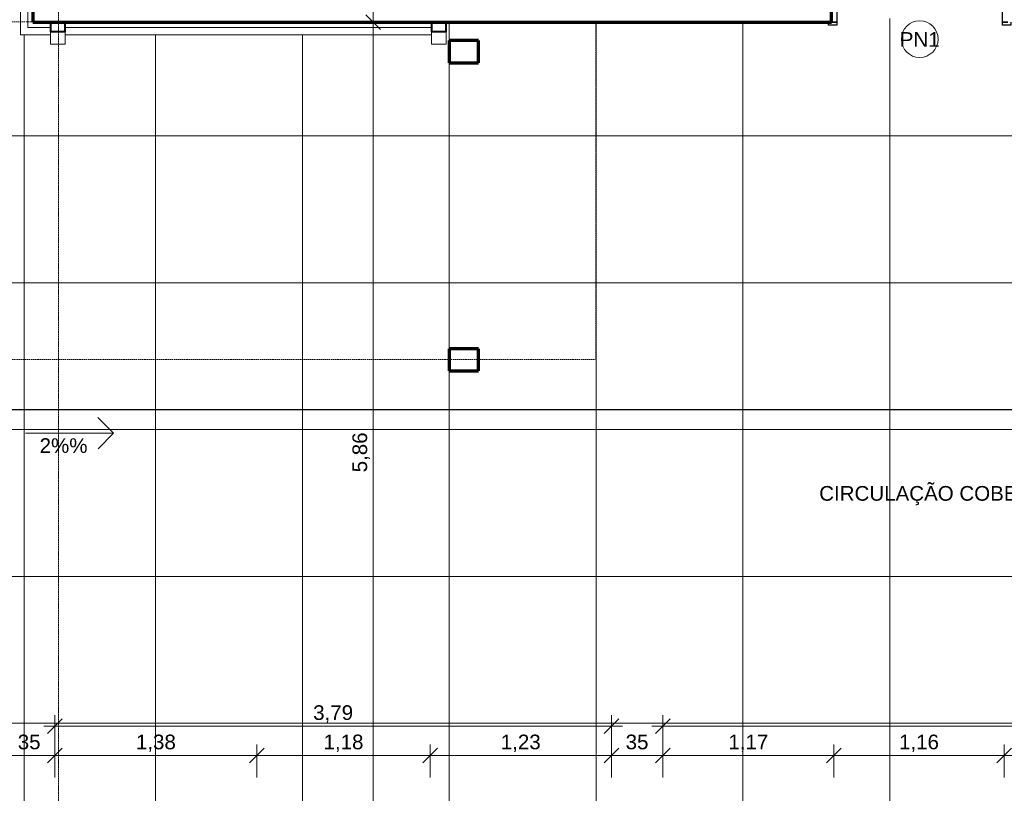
# Model space of a CAD drawing. Header units: millimetres. Extents: x -34717 to 7230, y -21919 to 4394.
# Tile 17 of 48: x -22071 to -15365, y -11346 to -6076. Entities that reach past the tile are written whole.
import ezdxf

# ---------------------------------------------------------------- set-up
doc = ezdxf.new("R2010")
doc.units = ezdxf.units.MM
for name, pattern in [('_Tracejado longo', [14.2875, 9.525, -4.7625]), ('_Tracejado pequeno', [2.25, 1.5, -0.75]), ('_Traço - ponto', [16, 12, -2, 0, -2])]:
    doc.linetypes.add(name, pattern=pattern)
for name, color, linetype, lineweight in [('A-ANNO-DIMS', 211, 'Continuous', 9), ('A-ANNO-DIMS-50', 211, 'Continuous', 9), ('A-ANNO-NOTE', 131, 'Continuous', 9), ('A-DETL', 90, 'Continuous', 18), ('A-DOOR', 31, 'Continuous', 18), ('A-DOOR-FRAM', 31, 'Continuous', 25), ('A-DOOR-HDLN', 31, '_Tracejado pequeno', 18), ('A-DOOR-IDEN', 31, 'Continuous', 9), ('A-FLOR', 192, 'Continuous', 18), ('A-FLOR-PATT', 8, 'Continuous', 18), ('A-GENM', 13, 'Continuous', 18), ('A-WALL', 113, 'Continuous', 18), ('G-ANNO-SYMB', 111, 'Continuous', 9), ('G-ANNO-TEXT', 231, 'Continuous', 9), ('S-COLS', 52, 'Continuous', 18), ('S-GRID', 1, 'Continuous', 9)]:
    doc.layers.add(name, color=color, linetype=linetype, lineweight=lineweight)
doc.styles.add('Arial_4', font='arial.ttf', dxfattribs={"height": 100})
doc.dimstyles.new('Diagonal_-_2_0mm_Arial', dxfattribs={"dimscale": 304.8, "dimtxt": 102.02594, "dimasz": 0.328084, "dimexe": 0.246063, "dimexo": 0.0625, "dimgap": 0.024606, "dimtad": 1, "dimlfac": 0.001, "dimrnd": 0.01, "dimzin": 0, "dimdsep": 46, "dimtxsty": 'Arial_4', "dimblk1": 'OBLIQUE', "dimblk2": 'OBLIQUE', "dimsah": 1, "dimcen": 0.09, "dimdle": 0.246063, "dimadec": 0, "dimazin": 0, "dimtfac": 1, "dimtdec": 4, "dimtix": 1, "dimtmove": 0, "dimatfit": 3, "dimfxl": 0.492126, "dimfxlon": 1, "dimtvp": 1, "dimtolj": 1, "dimtzin": 0, "dimarcsym": 2})
doc.dimstyles.new('Diagonal_-_2_0mm_Arial_1', dxfattribs={"dimscale": 304.8, "dimtxt": 102.02594, "dimasz": 0.328084, "dimexe": 0.246063, "dimexo": 0.0625, "dimgap": 0.024606, "dimtad": 1, "dimdec": 0, "dimlfac": 0.1, "dimdsep": 46, "dimtxsty": 'Arial_4', "dimblk1": 'OBLIQUE', "dimblk2": 'OBLIQUE', "dimsah": 1, "dimcen": 0.09, "dimdle": 0.246063, "dimadec": 0, "dimazin": 0, "dimtfac": 1, "dimtdec": 4, "dimtix": 1, "dimtmove": 0, "dimatfit": 3, "dimfxl": 0.492126, "dimfxlon": 1, "dimtvp": 1, "dimtolj": 1, "dimtzin": 0, "dimarcsym": 2})

# ---------------------------------------------------------------- blocks, each defined once
blk = doc.blocks.new('PORTA - PN1 - 1_20 x 2_10 m-4023018-PLANTA TÉRREO - LAYOUT')
at = {"layer": 'A-DOOR', "lineweight": 25}
for p, q in [((565, -160), (595, -160)), ((565, -1290), (565, -160)), ((595, -180), (595, -1290)), ((595, -1290), (565, -1290))]:
    blk.add_line(p, q, dxfattribs=at)
at = {"layer": 'A-DOOR-FRAM'}
for p, q in [((-590, 160), (-590, 180)), ((-590, 180), (-535, 180)), ((-570, 160), (-535, 160)), ((-535, 160), (-570, 160)), ((-535, 180), (-535, 160)), ((-535, 160), (-535, -160)), ((595, 160), (595, 180)), ((595, 180), (650, 180)), ((595, -160), (595, 160)), ((595, 160), (630, 160)), ((630, 160), (595, 160)), ((650, 180), (650, 160)), ((-590, -180), (-590, -160)), ((-535, -180), (-590, -180)), ((-535, -160), (-570, -160)), ((-570, -160), (-535, -160)), ((-535, -160), (-535, -180)), ((630, -160), (595, -160)), ((595, -160), (630, -160)), ((595, -180), (595, -160)), ((650, -180), (595, -180)), ((650, -160), (650, -180))]:
    blk.add_line(p, q, dxfattribs=at)
at = {"layer": 'A-DOOR-HDLN'}
blk.add_arc((590, -160), 1130, 180, 270.14042, dxfattribs=at)
blk = doc.blocks.new('Generic Models 1 - Generic Models 24-4258923-PLANTA TÉRREO - LAYOUT')
at = {"layer": 'A-GENM', "lineweight": 35}
for p, q in [((-21761.3, -6093.5), (-21861.3, -6093.5)), ((-21861.3, -6093.5), (-21861.3, -6158.5)), ((-21859.3, -6095.5), (-21763.3, -6095.5)), ((-21859.3, -6156.5), (-21859.3, -6095.5)), ((-21763.3, -6095.5), (-21763.3, -6156.5)), ((-21761.3, -6158.5), (-21761.3, -6093.5)), ((-19166.3, -6093.5), (-19266.3, -6093.5)), ((-19266.3, -6093.5), (-19266.3, -6158.5)), ((-19264.3, -6095.5), (-19168.3, -6095.5)), ((-19264.3, -6156.5), (-19264.3, -6095.5)), ((-19168.3, -6095.5), (-19168.3, -6156.5)), ((-19166.3, -6158.5), (-19166.3, -6093.5)), ((-21861.3, -6158.5), (-21761.3, -6158.5)), ((-21763.3, -6156.5), (-21859.3, -6156.5)), ((-19266.3, -6158.5), (-19166.3, -6158.5)), ((-19168.3, -6156.5), (-19264.3, -6156.5))]:
    blk.add_line(p, q, dxfattribs=at)
at = {"layer": 'A-GENM'}
for p, q in [((-21861.3, -6243.5), (-21861.3, -6158.5)), ((-21761.3, -6158.5), (-21761.3, -6243.5)), ((-19266.3, -6243.5), (-19266.3, -6158.5)), ((-19166.3, -6158.5), (-19166.3, -6243.5)), ((-21761.3, -6243.5), (-21861.3, -6243.5)), ((-19166.3, -6243.5), (-19266.3, -6243.5))]:
    blk.add_line(p, q, dxfattribs=at)
blk = doc.blocks.new('Embasamento - Embasamento-4325691-PLANTA TÉRREO - LAYOUT')
at = {"layer": 'A-GENM'}
for p, q in [((-22066.1, -433.5), (-22066.1, -6178.5)), ((-22016.1, -483.5), (-22016.1, -6128.5)), ((-22016.1, -6128.5), (-21861.3, -6128.5)), ((-21761.3, -6128.5), (-19266.3, -6128.5)), ((-22066.1, -6178.5), (-21861.3, -6178.5)), ((-21761.3, -6178.5), (-19266.3, -6178.5))]:
    blk.add_line(p, q, dxfattribs=at)
blk = doc.blocks.new('DIMBLOCK13-PLANTA TÉRREO - LAYOUT')
at = {"layer": 'A-ANNO-DIMS-50'}
for p, q in [((-19662.5, -12028.5), (-19662.5, -6018.5)), ((-19812.5, -6093.5), (-19587.5, -6093.5)), ((-19662.5, -6093.5), (-19812.5, -6093.5)), ((-19812.5, -11953.5), (-19587.5, -11953.5)), ((-19662.5, -11953.5), (-19812.5, -11953.5))]:
    blk.add_line(p, q, dxfattribs=at)
at = {"layer": 'A-ANNO-DIMS-50', "lineweight": 18}
for p, q in [((-19662.5, -6093.5), (-19712.5, -6043.5)), ((-19662.5, -6093.5), (-19612.5, -6143.5)), ((-19662.5, -11953.5), (-19712.5, -11903.5)), ((-19662.5, -11953.5), (-19612.5, -12003.5))]:
    blk.add_line(p, q, dxfattribs=at)
at = {"layer": 'A-ANNO-DIMS-50', "color": 0, "insert": (-19804.5, -9159.2), "char_height": 100, "width": 325.653, "attachment_point": 1, "rotation": 90, "line_spacing_factor": 0.941778, "style": 'Arial_4'}
blk.add_mtext('5,86', dxfattribs=at)
blk = doc.blocks.new('_Oblique')
at = {"color": 0, "linetype": 'ByBlock', "lineweight": -2}
blk.add_line((-0.5, -0.5), (0.5, 0.5), dxfattribs=at)
blk = doc.blocks.new('TAG-Porta - Ref_ Porta-2416850-PLANTA TÉRREO - LAYOUT')
at = {"layer": 'A-DOOR-IDEN'}
blk.add_circle((0, 0), 2.5, dxfattribs=at)
blk = doc.blocks.new('DIMBLOCK65-PLANTA TÉRREO - LAYOUT')
at = {"layer": 'A-ANNO-DIMS-50'}
for p, q in [((-21831.1, -11037.9), (-21831.1, -10812.9)), ((-18041.1, -11037.9), (-18041.1, -10812.9)), ((-21906.1, -10887.9), (-17966.1, -10887.9)), ((-21831.1, -10887.9), (-21831.1, -11037.9)), ((-18041.1, -10887.9), (-18041.1, -11037.9))]:
    blk.add_line(p, q, dxfattribs=at)
at = {"layer": 'A-ANNO-DIMS-50', "lineweight": 18}
for p, q in [((-21831.1, -10887.9), (-21781.1, -10837.9)), ((-18041.1, -10887.9), (-17991.1, -10837.9)), ((-21831.1, -10887.9), (-21881.1, -10937.9)), ((-18041.1, -10887.9), (-18091.1, -10937.9))]:
    blk.add_line(p, q, dxfattribs=at)
at = {"layer": 'A-ANNO-DIMS-50', "color": 0, "insert": (-20071.8, -10745.9), "char_height": 100, "width": 325.653, "attachment_point": 1, "line_spacing_factor": 0.941778, "style": 'Arial_4'}
blk.add_mtext('3,79', dxfattribs=at)
blk = doc.blocks.new('DIMBLOCK66-PLANTA TÉRREO - LAYOUT')
at = {"layer": 'A-ANNO-DIMS-50'}
for p, q in [((-17691.1, -11037.9), (-17691.1, -10812.9)), ((-10621.1, -11037.9), (-10621.1, -10812.9)), ((-17766.1, -10887.9), (-10546.1, -10887.9)), ((-17691.1, -10887.9), (-17691.1, -11037.9)), ((-10621.1, -10887.9), (-10621.1, -11037.9))]:
    blk.add_line(p, q, dxfattribs=at)
at = {"layer": 'A-ANNO-DIMS-50', "lineweight": 18}
for p, q in [((-17691.1, -10887.9), (-17641.1, -10837.9)), ((-10621.1, -10887.9), (-10571.1, -10837.9)), ((-17691.1, -10887.9), (-17741.1, -10937.9)), ((-10621.1, -10887.9), (-10671.1, -10937.9))]:
    blk.add_line(p, q, dxfattribs=at)
at = {"layer": 'A-ANNO-DIMS-50', "color": 0, "insert": (-14291.8, -10745.9), "char_height": 100, "width": 325.653, "attachment_point": 1, "line_spacing_factor": 0.941778, "style": 'Arial_4'}
blk.add_mtext('7,07', dxfattribs=at)
blk = doc.blocks.new('DIMBLOCK71-PLANTA TÉRREO - LAYOUT')
at = {"layer": 'A-ANNO-DIMS-50'}
for p, q in [((-22181.1, -11237.9), (-22181.1, -11012.9)), ((-21831.1, -11237.9), (-21831.1, -11012.9)), ((-22181.1, -11087.9), (-21831.1, -11087.9)), ((-22181.1, -11087.9), (-22181.1, -11237.9)), ((-21831.1, -11087.9), (-21831.1, -11237.9))]:
    blk.add_line(p, q, dxfattribs=at)
at = {"layer": 'A-ANNO-DIMS-50', "lineweight": 18}
for p, q in [((-22181.1, -11087.9), (-22131.1, -11037.9)), ((-21831.1, -11087.9), (-21781.1, -11037.9)), ((-22181.1, -11087.9), (-22231.1, -11137.9)), ((-21831.1, -11087.9), (-21881.1, -11137.9))]:
    blk.add_line(p, q, dxfattribs=at)
at = {"layer": 'A-ANNO-DIMS-50', "color": 0, "insert": (-22083.7, -10945.9), "char_height": 100, "width": 186.088, "attachment_point": 1, "line_spacing_factor": 0.941778, "style": 'Arial_4'}
blk.add_mtext('35', dxfattribs=at)
blk = doc.blocks.new('DIMBLOCK72-PLANTA TÉRREO - LAYOUT')
at = {"layer": 'A-ANNO-DIMS-50'}
for p, q in [((-21831.1, -11237.9), (-21831.1, -11012.9)), ((-20455.5, -11237.9), (-20455.5, -11012.9)), ((-21831.1, -11087.9), (-20455.5, -11087.9)), ((-21831.1, -11087.9), (-21831.1, -11237.9)), ((-20455.5, -11087.9), (-20455.5, -11237.9))]:
    blk.add_line(p, q, dxfattribs=at)
at = {"layer": 'A-ANNO-DIMS-50', "lineweight": 18}
for p, q in [((-21831.1, -11087.9), (-21781.1, -11037.9)), ((-20455.5, -11087.9), (-20405.5, -11037.9)), ((-21831.1, -11087.9), (-21881.1, -11137.9)), ((-20455.5, -11087.9), (-20505.5, -11137.9))]:
    blk.add_line(p, q, dxfattribs=at)
at = {"layer": 'A-ANNO-DIMS-50', "color": 0, "insert": (-21279, -10945.9), "char_height": 100, "width": 325.653, "attachment_point": 1, "line_spacing_factor": 0.941778, "style": 'Arial_4'}
blk.add_mtext('1,38', dxfattribs=at)
blk = doc.blocks.new('DIMBLOCK73-PLANTA TÉRREO - LAYOUT')
at = {"layer": 'A-ANNO-DIMS-50'}
for p, q in [((-20455.5, -11237.9), (-20455.5, -11012.9)), ((-19275.5, -11237.9), (-19275.5, -11012.9)), ((-20455.5, -11087.9), (-19275.5, -11087.9)), ((-20455.5, -11087.9), (-20455.5, -11237.9)), ((-19275.5, -11087.9), (-19275.5, -11237.9))]:
    blk.add_line(p, q, dxfattribs=at)
at = {"layer": 'A-ANNO-DIMS-50', "lineweight": 18}
for p, q in [((-20455.5, -11087.9), (-20405.5, -11037.9)), ((-19275.5, -11087.9), (-19225.5, -11037.9)), ((-20455.5, -11087.9), (-20505.5, -11137.9)), ((-19275.5, -11087.9), (-19325.5, -11137.9))]:
    blk.add_line(p, q, dxfattribs=at)
at = {"layer": 'A-ANNO-DIMS-50', "color": 0, "insert": (-20001.2, -10945.9), "char_height": 100, "width": 325.653, "attachment_point": 1, "line_spacing_factor": 0.941778, "style": 'Arial_4'}
blk.add_mtext('1,18', dxfattribs=at)
blk = doc.blocks.new('DIMBLOCK74-PLANTA TÉRREO - LAYOUT')
at = {"layer": 'A-ANNO-DIMS-50'}
for p, q in [((-19275.5, -11237.9), (-19275.5, -11012.9)), ((-18041.1, -11237.9), (-18041.1, -11012.9)), ((-19275.5, -11087.9), (-18041.1, -11087.9)), ((-19275.5, -11087.9), (-19275.5, -11237.9)), ((-18041.1, -11087.9), (-18041.1, -11237.9))]:
    blk.add_line(p, q, dxfattribs=at)
at = {"layer": 'A-ANNO-DIMS-50', "lineweight": 18}
for p, q in [((-19275.5, -11087.9), (-19225.5, -11037.9)), ((-18041.1, -11087.9), (-17991.1, -11037.9)), ((-19275.5, -11087.9), (-19325.5, -11137.9)), ((-18041.1, -11087.9), (-18091.1, -11137.9))]:
    blk.add_line(p, q, dxfattribs=at)
at = {"layer": 'A-ANNO-DIMS-50', "color": 0, "insert": (-18794, -10945.9), "char_height": 100, "width": 325.653, "attachment_point": 1, "line_spacing_factor": 0.941778, "style": 'Arial_4'}
blk.add_mtext('1,23', dxfattribs=at)
blk = doc.blocks.new('DIMBLOCK75-PLANTA TÉRREO - LAYOUT')
at = {"layer": 'A-ANNO-DIMS-50'}
for p, q in [((-18041.1, -11237.9), (-18041.1, -11012.9)), ((-17691.1, -11237.9), (-17691.1, -11012.9)), ((-18041.1, -11087.9), (-17691.1, -11087.9)), ((-18041.1, -11087.9), (-18041.1, -11237.9)), ((-17691.1, -11087.9), (-17691.1, -11237.9))]:
    blk.add_line(p, q, dxfattribs=at)
at = {"layer": 'A-ANNO-DIMS-50', "lineweight": 18}
for p, q in [((-18041.1, -11087.9), (-17991.1, -11037.9)), ((-17691.1, -11087.9), (-17641.1, -11037.9)), ((-18041.1, -11087.9), (-18091.1, -11137.9)), ((-17691.1, -11087.9), (-17741.1, -11137.9))]:
    blk.add_line(p, q, dxfattribs=at)
at = {"layer": 'A-ANNO-DIMS-50', "color": 0, "insert": (-17943.7, -10945.9), "char_height": 100, "width": 186.088, "attachment_point": 1, "line_spacing_factor": 0.941778, "style": 'Arial_4'}
blk.add_mtext('35', dxfattribs=at)
blk = doc.blocks.new('DIMBLOCK76-PLANTA TÉRREO - LAYOUT')
at = {"layer": 'A-ANNO-DIMS-50'}
for p, q in [((-17691.1, -11237.9), (-17691.1, -11012.9)), ((-16526.1, -11237.9), (-16526.1, -11012.9)), ((-17691.1, -11087.9), (-16526.1, -11087.9)), ((-17691.1, -11087.9), (-17691.1, -11237.9)), ((-16526.1, -11087.9), (-16526.1, -11237.9))]:
    blk.add_line(p, q, dxfattribs=at)
at = {"layer": 'A-ANNO-DIMS-50', "lineweight": 18}
for p, q in [((-17691.1, -11087.9), (-17641.1, -11037.9)), ((-16526.1, -11087.9), (-16476.1, -11037.9)), ((-17691.1, -11087.9), (-17741.1, -11137.9)), ((-16526.1, -11087.9), (-16576.1, -11137.9))]:
    blk.add_line(p, q, dxfattribs=at)
at = {"layer": 'A-ANNO-DIMS-50', "color": 0, "insert": (-17244.3, -10945.9), "char_height": 100, "width": 325.653, "attachment_point": 1, "line_spacing_factor": 0.941778, "style": 'Arial_4'}
blk.add_mtext('1,17', dxfattribs=at)
blk = doc.blocks.new('DIMBLOCK77-PLANTA TÉRREO - LAYOUT')
at = {"layer": 'A-ANNO-DIMS-50'}
for p, q in [((-16526.1, -11237.9), (-16526.1, -11012.9)), ((-15366.1, -11237.9), (-15366.1, -11012.9)), ((-16526.1, -11087.9), (-15366.1, -11087.9)), ((-16526.1, -11087.9), (-16526.1, -11237.9)), ((-15366.1, -11087.9), (-15366.1, -11237.9))]:
    blk.add_line(p, q, dxfattribs=at)
at = {"layer": 'A-ANNO-DIMS-50', "lineweight": 18}
for p, q in [((-16526.1, -11087.9), (-16476.1, -11037.9)), ((-15366.1, -11087.9), (-15316.1, -11037.9)), ((-16526.1, -11087.9), (-16576.1, -11137.9)), ((-15366.1, -11087.9), (-15416.1, -11137.9))]:
    blk.add_line(p, q, dxfattribs=at)
at = {"layer": 'A-ANNO-DIMS-50', "color": 0, "insert": (-16081.8, -10945.9), "char_height": 100, "width": 325.653, "attachment_point": 1, "line_spacing_factor": 0.941778, "style": 'Arial_4'}
blk.add_mtext('1,16', dxfattribs=at)
blk = doc.blocks.new('DIMBLOCK78-PLANTA TÉRREO - LAYOUT')
at = {"layer": 'A-ANNO-DIMS-50'}
for p, q in [((-15366.1, -11237.9), (-15366.1, -11012.9)), ((-12690.3, -11237.9), (-12690.3, -11012.9)), ((-15366.1, -11087.9), (-12690.3, -11087.9)), ((-15366.1, -11087.9), (-15366.1, -11237.9)), ((-12690.3, -11087.9), (-12690.3, -11237.9))]:
    blk.add_line(p, q, dxfattribs=at)
at = {"layer": 'A-ANNO-DIMS-50', "lineweight": 18}
for p, q in [((-15366.1, -11087.9), (-15316.1, -11037.9)), ((-12690.3, -11087.9), (-12640.3, -11037.9)), ((-15366.1, -11087.9), (-15416.1, -11137.9)), ((-12690.3, -11087.9), (-12740.3, -11137.9))]:
    blk.add_line(p, q, dxfattribs=at)
at = {"layer": 'A-ANNO-DIMS-50', "color": 0, "insert": (-14163.9, -10945.9), "char_height": 100, "width": 325.653, "attachment_point": 1, "line_spacing_factor": 0.941778, "style": 'Arial_4'}
blk.add_mtext('2,68', dxfattribs=at)
blk = doc.blocks.new('Símbolo - Inclinação - Rampa-1915160-PLANTA TÉRREO - LAYOUT')
at = {"layer": 'A-ANNO-NOTE'}
for p, q in [((-6.82, -4.1), (-4.7, -1.98)), ((-6.82, -4.1), (-4.67, -6.25)), ((5.18, -4.1), (-6.82, -4.1))]:
    blk.add_line(p, q, dxfattribs=at)

msp = doc.modelspace()

# ---------------------------------------------------------------- hatches: boundary and pattern name
at = {"layer": 'A-FLOR-PATT'}
h = msp.add_hatch(dxfattribs=at)
h.set_pattern_fill('FP_63', color=256, style=0, pattern_type=2)
h.set_pattern_definition([(0, (-25041.1, -8868.5), (0, 1000), []), (90, (-25041.1, -8868.5), (-1000, 6e-14), [])])
h.paths.add_polyline_path([(-22041.115, -11868.492), (-22041.115, -6178.492), (-22066.115, -6178.492), (-22066.115, -518.492), (-24565.802, -518.492), (-24565.802, -603.492), (-22110.904, -603.492), (-22110.904, -653.492), (-24565.802, -653.492), (-24565.802, -2148.292), (-24368.202, -2148.292), (-24368.202, -2648.292), (-24565.802, -2648.292), (-24565.802, -4435.992), (-24368.202, -4435.992), (-24368.202, -4935.992), (-24565.802, -4935.992), (-24565.802, -6093.492), (-30065.802, -6093.492), (-30065.802, -11868.492), (-28977.327, -11868.492), (-28977.327, -11803.492), (-28877.327, -11803.492), (-28877.327, -11868.492), (-26977.327, -11868.492), (-26977.327, -11803.492), (-26877.327, -11803.492), (-26877.327, -11868.492), (-22377.327, -11868.492), (-22377.327, -11803.492), (-22277.327, -11803.492), (-22277.327, -11868.492), (-22075.558, -11868.492)], flags=0)
h.paths.add_polyline_path([(-30001.92, -11858.492), (-30030.802, -11858.492), (-30030.802, -6218.492), (-29980.802, -6218.492), (-29981.376, -11858.492), (-29999.332, -11858.492)], flags=0)
h.paths.add_polyline_path([(-24865.802, -8468.492), (-25065.802, -8468.492), (-25065.802, -8318.492), (-24865.802, -8318.492)], flags=0)
h.paths.add_polyline_path([(-29965.221, -8468.492), (-29965.221, -8318.492), (-29765.221, -8318.492), (-29765.221, -8468.492), (-29841.614, -8468.492)], flags=0)
h.paths.add_polyline_path([(-25065.802, -6368.492), (-25065.802, -6218.492), (-24865.802, -6218.492), (-24865.802, -6368.492)], flags=0)
h.paths.add_polyline_path([(-29965.221, -6368.492), (-29965.221, -6218.492), (-29765.221, -6218.492), (-29765.221, -6368.492), (-29841.614, -6368.492)], flags=0)
h = msp.add_hatch(dxfattribs=at)
h.set_pattern_fill('FP_74', color=256, style=0, pattern_type=2)
h.set_pattern_definition([(270, (-19145.8, -8868.5), (999.85, 6e-14), []), (0, (-19145.8, -8868.5), (0, 1000), [])])
h.paths.add_polyline_path([(-22041.115, -11868.492), (-19231.115, -11868.492), (-19231.115, -11578.267), (-19246.115, -11578.267), (-19246.115, -11478.267), (-19231.115, -11478.267), (-19231.115, -11453.492), (-19145.802, -11453.492), (-19145.802, -6093.492), (-19166.278, -6093.492), (-19166.278, -6243.492), (-19266.278, -6243.492), (-19266.278, -6178.492), (-21761.278, -6178.492), (-21761.278, -6243.492), (-21861.278, -6243.492), (-21861.278, -6178.492), (-22041.115, -6178.492), (-22041.115, -11536.594)], flags=0)
h = msp.add_hatch(dxfattribs=at)
h.set_pattern_fill('FP_61', color=256, style=0, pattern_type=2)
h.set_pattern_definition([(0, (-16145.8, -8868.5), (0, 1000), []), (90, (-16145.8, -8868.5), (-1000, 6e-14), [])])
h.paths.add_polyline_path([(-16526.115, -11968.222), (-15366.115, -11963.675), (-15366.115, -11953.492), (-13061.115, -11953.492), (-13061.115, -11453.492), (-12768.45, -11453.492), (-12768.45, -6593.492), (-13061.115, -6593.492), (-13061.115, -6093.492), (-15321.115, -6093.492), (-15321.115, -6113.492), (-15376.115, -6113.492), (-15376.115, -6068.492), (-16506.115, -6068.492), (-16506.115, -6113.492), (-16561.115, -6113.492), (-16561.115, -6093.492), (-19145.802, -6093.492), (-19145.802, -6218.492), (-18945.802, -6218.492), (-18945.802, -6368.492), (-19145.802, -6368.492), (-19145.802, -8318.492), (-18945.802, -8318.492), (-18945.802, -8468.492), (-19145.802, -8468.492), (-19145.802, -11453.492), (-18846.115, -11453.492), (-18846.115, -11953.492), (-16526.115, -11953.492), (-16526.115, -11955.992)], flags=0)
h.paths.add_polyline_path([(-12950.196, -11448.937), (-12985.802, -11448.937), (-12985.802, -10217.324), (-12790.802, -10217.324), (-12790.802, -10267.324), (-12935.802, -10267.324), (-12935.802, -11448.937), (-12948.302, -11448.937)], flags=0)
h.paths.add_polyline_path([(-12978.48, -7948.441), (-12985.802, -7948.441), (-12985.802, -6605.985), (-12935.802, -6605.985), (-12935.802, -7898.441), (-12795.802, -7898.441), (-12795.802, -7948.441), (-12973.302, -7948.441)], flags=0)

# ---------------------------------------------------------------- linework, layer by layer
at = {"layer": 'A-DETL', "linetype": '_Tracejado longo'}
for p, q in [((-18146.115, -6090.495), (-30065.802, -6090.495)), ((-18146.115, -8391.494), (-18146.115, -6090.495)), ((-30065.802, -8391.494), (-18146.115, -8391.494))]:
    msp.add_line(p, q, dxfattribs=at)
at = {"layer": 'A-FLOR'}
for p, q in [((-19145.802, -6093.492), (-19145.802, -6218.492)), ((-22041.115, -11868.492), (-22041.115, -6178.492)), ((-19145.802, -6368.492), (-19145.802, -8318.492)), ((-19145.802, -8468.492), (-19145.802, -11453.492))]:
    msp.add_line(p, q, dxfattribs=at)
at = {"layer": 'A-WALL', "lineweight": 70}
for p, q in [((-21981.115, -3978.492), (-21981.115, -6093.492)), ((-16541.115, -6093.492), (-16541.115, -5773.492)), ((-21981.115, -6093.492), (-16541.115, -6093.492))]:
    msp.add_line(p, q, dxfattribs=at)
at = {"layer": 'A-WALL'}
for p, q in [((-21978.615, -3980.992), (-21978.615, -6090.992)), ((-16543.615, -6090.992), (-16543.615, -5775.992)), ((-21978.615, -6090.992), (-16543.615, -6090.992))]:
    msp.add_line(p, q, dxfattribs=at)
at = {"layer": 'G-ANNO-SYMB', "lineweight": 25}
msp.add_line((6430.214, -8732.566), (-33917.121, -8732.566), dxfattribs=at)
at = {"layer": 'S-COLS', "lineweight": 70}
for p, q in [((-18945.802, -6218.492), (-19145.802, -6218.492)), ((-19145.802, -6218.492), (-19145.802, -6368.492)), ((-18945.802, -6368.492), (-18945.802, -6218.492)), ((-19145.802, -6368.492), (-18945.802, -6368.492)), ((-18945.802, -8318.492), (-19145.802, -8318.492)), ((-19145.802, -8318.492), (-19145.802, -8468.492)), ((-18945.802, -8468.492), (-18945.802, -8318.492)), ((-19145.802, -8468.492), (-18945.802, -8468.492))]:
    msp.add_line(p, q, dxfattribs=at)
at = {"layer": 'S-GRID', "linetype": '_Traço - ponto'}
msp.add_line((-21806.115, 3893.814), (-21806.115, -21426.217), dxfattribs=at)

# ---------------------------------------------------------------- block references
at = {"layer": 'A-ANNO-NOTE', "xscale": 50, "yscale": 50, "zscale": 50, "rotation": 180}
msp.add_blockref('Símbolo - Inclinação - Rampa-1915160-PLANTA TÉRREO - LAYOUT', (-21771.825, -9098.425), dxfattribs=at)
at = {"layer": 'A-DOOR', "rotation": 180}
msp.add_blockref('PORTA - PN1 - 1_20 x 2_10 m-4023018-PLANTA TÉRREO - LAYOUT', (-15911.115, -5933.492), dxfattribs=at)
at = {"layer": 'A-DOOR-IDEN', "xscale": 49.99999999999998, "yscale": 49.99999999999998, "zscale": 49.99999999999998}
msp.add_blockref('TAG-Porta - Ref_ Porta-2416850-PLANTA TÉRREO - LAYOUT', (-15941.115, -6207.931), dxfattribs=at)
at = {"layer": 'A-GENM'}
for name in ['Generic Models 1 - Generic Models 24-4258923-PLANTA TÉRREO - LAYOUT', 'Embasamento - Embasamento-4325691-PLANTA TÉRREO - LAYOUT']:
    msp.add_blockref(name, (0, 0), dxfattribs=at)

# ---------------------------------------------------------------- texts
at = {"layer": 'A-ANNO-NOTE', "insert": (-21934.867, -8927.064), "char_height": 100, "width": 400.84375, "attachment_point": 1, "style": 'Arial_4'}
msp.add_mtext('2%%', dxfattribs=at)
at = {"layer": 'A-DOOR-IDEN', "insert": (-16076.839, -6160.585), "char_height": 100, "width": 336.70875, "attachment_point": 1, "style": 'Arial_4'}
msp.add_mtext('PN1', dxfattribs=at)
at = {"layer": 'G-ANNO-TEXT', "color": 7, "insert": (-16625.446, -9252.494), "char_height": 100, "width": 2012.23563, "attachment_point": 1, "style": 'Arial_4'}
msp.add_mtext('CIRCULAÇÃO COBERTA', dxfattribs=at)

# ---------------------------------------------------------------- dimensions: what is measured, and where the dimension line sits
at = {"layer": 'A-ANNO-DIMS'}
dim = msp.add_linear_dim(base=(-19662.51, -6093.492), p1=(-19812.51, -11953.492), p2=(-19812.51, -6093.492), angle=90, dimstyle='Diagonal_-_2_0mm_Arial', override={"dimpost": '<>', "dimfxl": 5860}, dxfattribs=at)
dim.commit()
dim.dimension.update_dxf_attribs({"geometry": 'DIMBLOCK13-PLANTA TÉRREO - LAYOUT', "text_midpoint": (-19721.068, -9023.492)})
for base, p1, p2, dimstyle, override, picture, middle in [((-18041.115, -10887.943), (-21831.115, -11037.943), (-18041.115, -11037.943), 'Diagonal_-_2_0mm_Arial', {"dimpost": '<>', "dimfxl": 3790}, 'DIMBLOCK65-PLANTA TÉRREO - LAYOUT', (-19936.115, -10829.351)), ((-10621.115, -10887.943), (-17691.115, -11037.943), (-10621.115, -11037.943), 'Diagonal_-_2_0mm_Arial', {"dimpost": '<>', "dimfxl": 7070}, 'DIMBLOCK66-PLANTA TÉRREO - LAYOUT', (-14156.115, -10829.385)), ((-21831.115, -11087.943), (-22181.115, -11237.943), (-21831.115, -11237.943), 'Diagonal_-_2_0mm_Arial_1', {"dimpost": '<>', "dimfxl": 350}, 'DIMBLOCK71-PLANTA TÉRREO - LAYOUT', (-22006.115, -11029.351)), ((-20455.495, -11087.943), (-21831.115, -11237.943), (-20455.495, -11237.943), 'Diagonal_-_2_0mm_Arial', {"dimpost": '<>', "dimfxl": 1375.619845}, 'DIMBLOCK72-PLANTA TÉRREO - LAYOUT', (-21143.305, -11029.351)), ((-19275.495, -11087.943), (-20455.495, -11237.943), (-19275.495, -11237.943), 'Diagonal_-_2_0mm_Arial', {"dimpost": '<>', "dimfxl": 1180}, 'DIMBLOCK73-PLANTA TÉRREO - LAYOUT', (-19865.495, -11029.385)), ((-18041.115, -11087.943), (-19275.495, -11237.943), (-18041.115, -11237.943), 'Diagonal_-_2_0mm_Arial', {"dimpost": '<>', "dimfxl": 1234.380155}, 'DIMBLOCK74-PLANTA TÉRREO - LAYOUT', (-18658.305, -11029.351)), ((-17691.115, -11087.943), (-18041.115, -11237.943), (-17691.115, -11237.943), 'Diagonal_-_2_0mm_Arial_1', {"dimpost": '<>', "dimfxl": 350}, 'DIMBLOCK75-PLANTA TÉRREO - LAYOUT', (-17866.115, -11029.351)), ((-16526.114937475, -11087.942697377), (-17691.114937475, -11237.942697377), (-16526.114937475, -11237.942697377), 'Diagonal_-_2_0mm_Arial', {"dimpost": '<>', "dimfxl": 1165}, 'DIMBLOCK76-PLANTA TÉRREO - LAYOUT', (-17108.614937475, -11029.385398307)), ((-15366.115, -11087.943), (-16526.115, -11237.943), (-15366.115, -11237.943), 'Diagonal_-_2_0mm_Arial', {"dimpost": '<>', "dimfxl": 1160}, 'DIMBLOCK77-PLANTA TÉRREO - LAYOUT', (-15946.115, -11029.385)), ((-12690.286, -11087.943), (-15366.115, -11237.943), (-12690.286, -11237.943), 'Diagonal_-_2_0mm_Arial', {"dimpost": '<>', "dimfxl": 2675.829066}, 'DIMBLOCK78-PLANTA TÉRREO - LAYOUT', (-14028.2, -11029.385))]:
    dim = msp.add_linear_dim(base=base, p1=p1, p2=p2, dimstyle=dimstyle, override=override, dxfattribs=at)
    dim.commit()
    dim.dimension.update_dxf_attribs({"geometry": picture, "text_midpoint": middle})

doc.saveas('drawing.dxf')
